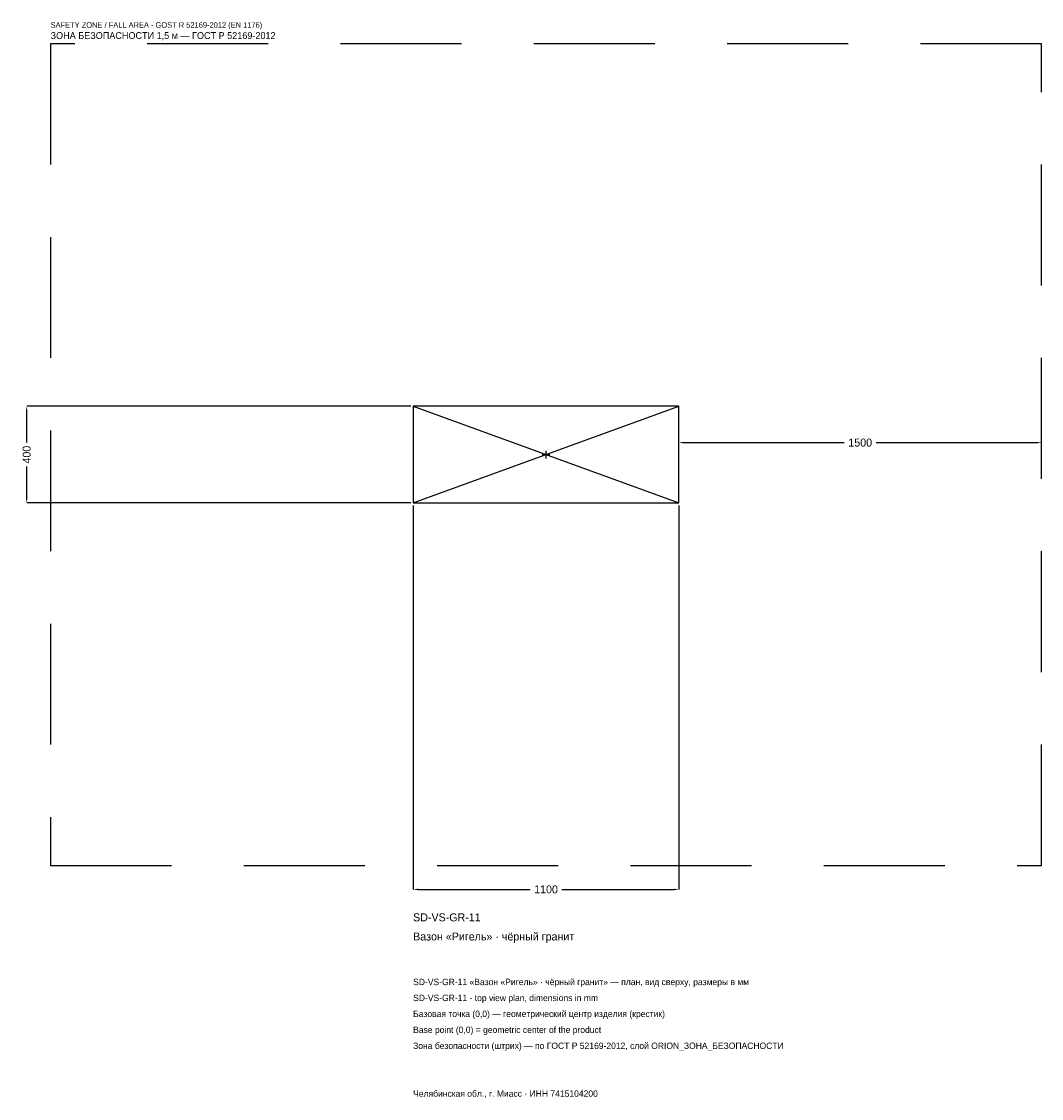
# Model space of a CAD drawing. Header units: metres. Extents: x -2170 to 2050, y -2664 to 1792.
import ezdxf

# ---------------------------------------------------------------- set-up
doc = ezdxf.new("R2010")
doc.units = ezdxf.units.M
doc.linetypes.add('DASHED', pattern=[800, 500, -300])
for name, color, linetype in [('ЗСК_ДАННЫЕ', 3, 'Continuous'), ('ЗСК_ЗОНА_БЕЗОПАСНОСТИ', 1, 'Continuous'), ('ЗСК_КОНТУР', 7, 'Continuous'), ('ЗСК_РАЗМЕРЫ', 8, 'Continuous')]:
    doc.layers.add(name, color=color, linetype=linetype)
doc.dimstyles.new('ORION', dxfattribs={"dimtxt": 33, "dimasz": 19.8, "dimexe": 1.25, "dimexo": 9.9, "dimtad": 1, "dimdec": 0, "dimcen": 2.5, "dimazin": 3, "dimtfac": 1, "dimtmove": 0, "dimatfit": 3})

# ---------------------------------------------------------------- blocks, each defined once
blk = doc.blocks.new('_CLOSEDFILLED')
at = {"color": 0, "linetype": 'BYBLOCK'}
blk.add_solid([(-1, 0.16), (0, 0), (-1, -0.16)], dxfattribs=at)
blk = doc.blocks.new('*D1')
for p, q in [((-550, -209.9), (-550, -1799)), ((550, -209.9), (550, -1799)), ((-530.2, -1799), (-66, -1799)), ((66, -1799), (530.2, -1799))]:
    blk.add_line(p, q)
at = {"layer": 'Defpoints'}
for p in [(-550, -200), (550, -200), (-550, -1799)]:
    blk.add_point(p, dxfattribs=at)
at = {"layer": 'ЗСК_РАЗМЕРЫ', "xscale": 19.8, "yscale": 19.8, "rotation": 180}
blk.add_blockref('_CLOSEDFILLED', (-550, -1799), dxfattribs=at)
at = {"layer": 'ЗСК_РАЗМЕРЫ', "xscale": 19.8, "yscale": 19.8}
blk.add_blockref('_CLOSEDFILLED', (550, -1799), dxfattribs=at)
at = {"layer": 'ЗСК_РАЗМЕРЫ', "insert": (0, -1799), "char_height": 33, "attachment_point": 5}
blk.add_mtext('1100', dxfattribs=at)
blk = doc.blocks.new('*D2')
for p, q in [((-559.9, 200), (-2149, 200)), ((-2149, 49.5), (-2149, 180.2)), ((-2149, -180.2), (-2149, -49.5)), ((-559.9, -200), (-2149, -200))]:
    blk.add_line(p, q)
at = {"layer": 'Defpoints'}
for p in [(-550, 200), (-2149, -200), (-550, -200)]:
    blk.add_point(p, dxfattribs=at)
at = {"layer": 'ЗСК_РАЗМЕРЫ', "xscale": 19.8, "yscale": 19.8}
for p, rotation in [((-2149, 200), 90), ((-2149, -200), 270)]:
    blk.add_blockref('_CLOSEDFILLED', p, dxfattribs=dict(at, rotation=rotation))
at = {"layer": 'ЗСК_РАЗМЕРЫ', "insert": (-2149, 0), "char_height": 33, "attachment_point": 5, "rotation": 90}
blk.add_mtext('400', dxfattribs=at)
blk = doc.blocks.new('*D3')
for p, q in [((550, 9.9), (550, 49.5)), ((569.8, 49.5), (1234, 49.5)), ((1366, 49.5), (2030.2, 49.5)), ((2050, 9.9), (2050, 49.5))]:
    blk.add_line(p, q)
at = {"layer": 'Defpoints'}
for p in [(550, 49.5), (550, 0), (2050, 0)]:
    blk.add_point(p, dxfattribs=at)
at = {"layer": 'ЗСК_РАЗМЕРЫ', "xscale": 19.8, "yscale": 19.8, "rotation": 180}
blk.add_blockref('_CLOSEDFILLED', (550, 49.5), dxfattribs=at)
at = {"layer": 'ЗСК_РАЗМЕРЫ', "xscale": 19.8, "yscale": 19.8}
blk.add_blockref('_CLOSEDFILLED', (2050, 49.5), dxfattribs=at)
at = {"layer": 'ЗСК_РАЗМЕРЫ', "insert": (1300, 49.5), "char_height": 33, "attachment_point": 5}
blk.add_mtext('1500', dxfattribs=at)
blk = doc.blocks.new('ОРИОН SD-VS-GR-11 Вазон Ригель · чёрный гранит')
at = {"layer": 'ЗСК_ЗОНА_БЕЗОПАСНОСТИ', "linetype": 'DASHED'}
blk.add_lwpolyline([(-2050, -1700), (2050, -1700), (2050, 1700), (-2050, 1700)], close=True, dxfattribs=at)
at = {"layer": 'ЗСК_КОНТУР'}
for p, q in [((-550, -200), (550, 200)), ((-550, 200), (550, -200))]:
    blk.add_line(p, q, dxfattribs=at)
blk.add_lwpolyline([(-550, -200), (550, -200), (550, 200), (-550, 200)], close=True, dxfattribs=at)
at = {"layer": 'ЗСК_РАЗМЕРЫ'}
for p, q in [((-16, 0), (16, 0)), ((0, -16), (0, 16))]:
    blk.add_line(p, q, dxfattribs=at)
at = {"layer": 'ЗСК_ДАННЫЕ'}
for tag, p in [('АРТИКУЛ', (-550, -1931)), ('НАИМЕНОВАНИЕ', (-550, -2010.2))]:
    blk.add_attdef(tag, p, '', height=33, dxfattribs=at)
at = {"layer": 'ЗСК_ДАННЫЕ', "flags": 1}
for tag, p in [('ПРОИЗВОДИТЕЛЬ', (-550, -2089.4)), ('ТЕЛЕФОН', (-550, -2168.6)), ('САЙТ', (-550, -2327)), ('АДРЕС', (-550, -2406.2)), ('РЕКВИЗИТЫ', (-550, -2485.4)), ('ГАБАРИТЫ', (-550, -2564.6)), ('ЗОНА_БЕЗОПАСНОСТИ', (-550, -2643.8))]:
    blk.add_attdef(tag, p, '', height=33, dxfattribs=at)
at = {"layer": 'ЗСК_ЗОНА_БЕЗОПАСНОСТИ', "color": 1}
for s, height, p in [('SAFETY ZONE / FALL AREA - GOST R 52169-2012 (EN 1176)', 23.1, (-2050, 1766)), ('ЗОНА БЕЗОПАСНОСТИ 1,5 м — ГОСТ Р 52169-2012', 28.05, (-2050, 1719.8))]:
    blk.add_text(s, height=height, dxfattribs=at).set_placement(p)
at = {"layer": 'ЗСК_РАЗМЕРЫ'}
dim = blk.add_linear_dim(base=(-2149, -200), p1=(-550, -200), p2=(-550, 200), angle=90, dimstyle='ORION', dxfattribs=at)
dim.commit()
dim.dimension.update_dxf_attribs({"geometry": '*D2', "text_midpoint": (-2149, 0)})
for base, p1, p2, picture, middle in [((550, 49.5), (550, 0), (2050, 0), '*D3', (1300, 49.5)), ((-550, -1799), (-550, -200), (550, -200), '*D1', (0, -1799))]:
    dim = blk.add_linear_dim(base=base, p1=p1, p2=p2, dimstyle='ORION', dxfattribs=at)
    dim.commit()
    dim.dimension.update_dxf_attribs({"geometry": picture, "text_midpoint": middle})

msp = doc.modelspace()

# ---------------------------------------------------------------- block references
msp.add_blockref('ОРИОН SD-VS-GR-11 Вазон Ригель · чёрный гранит', (0, 0)).add_auto_attribs({'АРТИКУЛ': 'SD-VS-GR-11', 'НАИМЕНОВАНИЕ': 'Вазон «Ригель» · чёрный гранит'})

# ---------------------------------------------------------------- texts
at = {"layer": 'ЗСК_ДАННЫЕ', "color": 3}
for s, p in [('SD-VS-GR-11 «Вазон «Ригель» · чёрный гранит» — план, вид сверху, размеры в мм', (-550, -2195)), ('SD-VS-GR-11 - top view plan, dimensions in mm', (-550, -2261)), ('Челябинская обл., г. Миасс · ИНН 7415104200', (-550, -2657))]:
    msp.add_text(s, height=26.4, dxfattribs=at).set_placement(p)
at = {"layer": 'ЗСК_ДАННЫЕ', "color": 7}
for s, p in [('Базовая точка (0,0) — геометрический центр изделия (крестик)', (-550, -2327)), ('Base point (0,0) = geometric center of the product', (-550, -2393))]:
    msp.add_text(s, height=26.4, dxfattribs=at).set_placement(p)
at = {"layer": 'ЗСК_ДАННЫЕ', "color": 1}
msp.add_text('Зона безопасности (штрих) — по ГОСТ Р 52169-2012, слой ORION_ЗОНА_БЕЗОПАСНОСТИ', height=26.4, dxfattribs=at).set_placement((-550, -2459))

doc.saveas('drawing.dxf')
